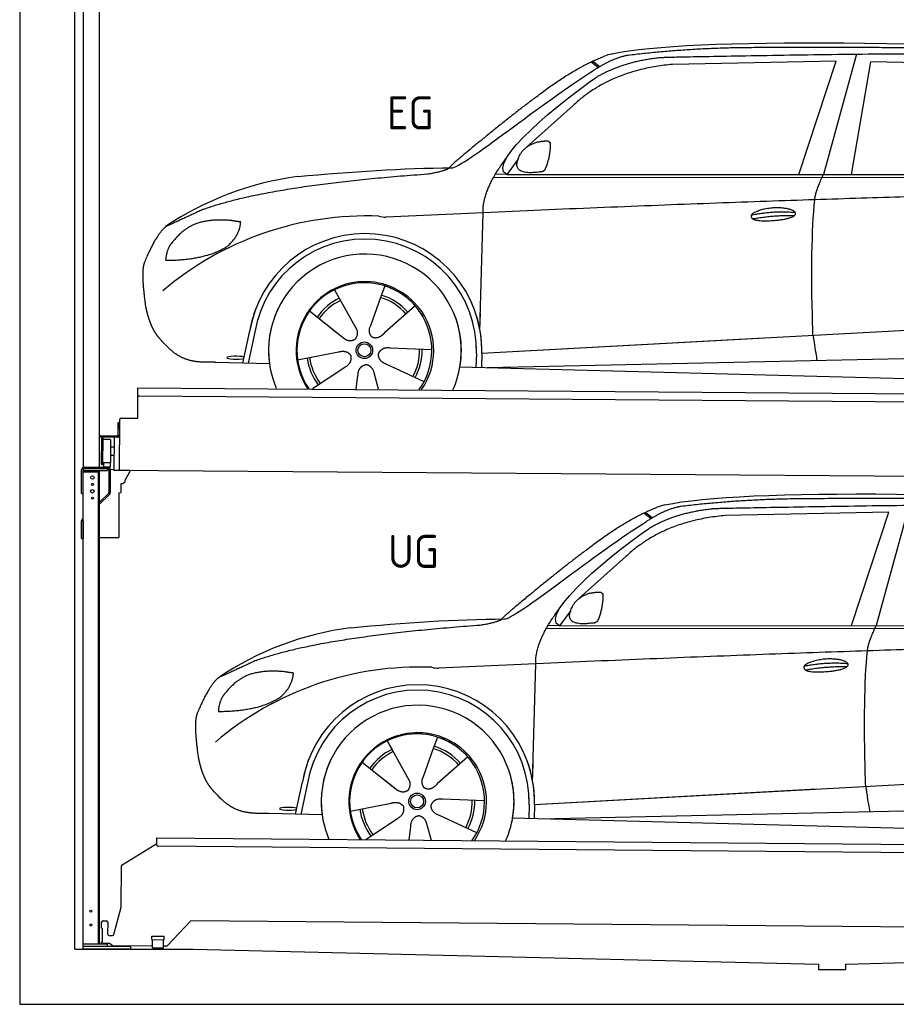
# Model space of a CAD drawing. Header units: millimetres. Extents: x -411 to 6777, y 0 to 6227.
# Tile 1 of 6: x 0 to 3183, y 0 to 3574. Entities that reach past the tile are written whole.
import ezdxf

# ---------------------------------------------------------------- set-up
doc = ezdxf.new("R2010")
doc.units = ezdxf.units.MM
for name, color, linetype, lineweight in [('car', 10, 'Continuous', 25), ('Logo', 7, 'Continuous', 25), ('Plattform', 7, 'Continuous', 25), ('Ständer hinten', 7, 'Continuous', 25)]:
    doc.layers.add(name, color=color, linetype=linetype, lineweight=lineweight)
doc.styles.get("Standard").update_dxf_attribs({"font": 'ISOCP.SHX'})

# ---------------------------------------------------------------- blocks, each defined once
blk = doc.blocks.new('UG Plattfrom Gl550')
at = {"layer": 'Plattform'}
for p, q in [((371.8, 506.3), (498.1, 583.5)), ((498.1, 578.8), (498.2, 597.8)), ((498.2, 597.8), (498.3, 603.8)), ((498.3, 603.8), (5435.1, 560.7)), ((5429.8, 530.7), (503, 573.7)), ((368.7, 352.3), (369.4, 502.1)), ((342.2, 253.9), (368.7, 352.3)), ((297.4, 276.5), (297.6, 298.5)), ((302.6, 303.5), (314.6, 303.4)), ((319.6, 298.3), (319.2, 255.3)), ((621.4, 302.7), (535.3, 212)), ((5347, 261.5), (621.4, 302.7)), ((297.4, 276.5), (299.7, 276.5)), ((299.7, 276.5), (299.3, 225.5)), ((324.2, 250.3), (337.3, 250.2)), ((296.9, 220.5), (297, 225.5)), ((325.2, 220.3), (296.9, 220.5)), ((299.3, 225.5), (297, 225.5)), ((335.5, 213.3), (328.3, 219.2)), ((479.6, 234.9), (479.7, 247.9)), ((479.6, 234.9), (524.6, 234.5)), ((479.7, 247.9), (524.7, 247.5)), ((481.8, 204.9), (482.1, 234.9)), ((521.8, 204.6), (522.1, 234.6)), ((524.6, 234.5), (524.7, 247.5)), ((481.8, 210.9), (338.6, 212.2)), ((481.8, 204.9), (521.8, 204.6)), ((531.7, 210.5), (521.8, 210.6))]:
    blk.add_line(p, q, dxfattribs=at)
for centre, start, end in [((503.1, 578.7), 179.5, 269.5), ((374.4, 502.1), 121.4261, 179.5), ((302.6, 298.5), 89.5, 179.5), ((314.6, 298.4), 359.5, 89.5), ((324.2, 255.3), 179.5, 269.5), ((337.4, 255.2), 269.5, 344.9258), ((325.1, 215.3), 50.8402, 89.5), ((338.6, 217.2), 230.8402, 269.5), ((531.7, 215.5), 269.5, 316.4902)]:
    blk.add_arc(centre, 5, start, end, dxfattribs=at)
blk = doc.blocks.new('Palette EG Gl550')
at = {"layer": 'Plattform'}
for p, q in [((428.6, 2127), (429.5, 2237)), ((429.5, 2237), (5467.3, 2198)), ((5462.1, 2168), (434.2, 2207)), ((356.5, 2110.3), (356.1, 2064.3)), ((363.5, 2110.2), (356.5, 2110.3)), ((358.1, 2063.3), (358.5, 2110.3)), ((362.6, 1937.5), (363.6, 2122.5)), ((368.6, 2127.5), (428.6, 2127)), ((354.1, 2062.3), (292.8, 2062.8)), ((293.1, 2062.8), (293.1, 2057.8)), ((293.1, 2060.8), (355.1, 2060.3)), ((355.1, 2057.3), (293.1, 2057.8)), ((297.3, 1960.5), (298, 2054.5)), ((302, 2054.5), (301.3, 1960.5)), ((330, 2049.4), (329.3, 1965.2)), ((342.6, 2057.4), (341.7, 1937.7)), ((355.1, 2057.3), (355.1, 2060.3)), ((363.1, 2063.2), (358.1, 2063.3)), ((358.2, 2063.3), (363.1, 2063.2)), ((342.3, 2021.9), (329.8, 2022.3)), ((342.1, 1991.7), (329.5, 1991.8)), ((328.9, 1965), (303.9, 1965)), ((303.9, 1965), (303.9, 1950)), ((328.9, 1965), (303.9, 1965)), ((303.9, 1965), (303.9, 1950)), ((303.9, 1950), (328.9, 1950)), ((328.9, 1950), (303.9, 1950)), ((328.9, 1965), (328.9, 1950)), ((328.9, 1965), (328.9, 1950)), ((5465, 1898), (341.7, 1937.7))]:
    blk.add_line(p, q, dxfattribs=at)
for centre, radius, start, end in [((434.3, 2212), 5, 179.556, 269.556), ((368.6, 2122.5), 5, 89.556, 179.556), ((300, 2054.5), 2, 359.3444, 179.3444), ((302.4, 2050.4), 0.4, 179.3444, 271.7264), ((313.4, 1723.4), 326.8, 87.1681, 91.938), ((329.6, 2049.4), 0.4, 359.3444, 86.9565), ((354.1, 2064.3), 2.01, 269.7445, 359.3674), ((355.1, 2063.3), 3, 269.7663, 359.5554), ((355.1, 2063.3), 6, 269.556, 359.556), ((355.1, 2063.3), 6, 269.5566, 359.5553), ((299.3, 1960.5), 2, 179.3444, 359.3444), ((301.7, 1964.6), 0.4, 86.9623, 179.3444), ((302.7, 1973.3), 8.39, 263.3001, 278.0521), ((328.9, 1965.2), 0.4, 267.6536, 359.3444)]:
    blk.add_arc(centre, radius, start, end, dxfattribs=at)
blk = doc.blocks.new('Ständer hinten')
blk.add_line((313, 2603.7), (290, 2604))
at = {"layer": 'Ständer hinten'}
for p, q in [((230, 3225), (230, 211.6)), ((230, 3225), (290, 3225)), ((290, 213), (290, 3225)), ((290, 3105), (313, 3105)), ((313, 3105), (313, 2603.7)), ((230.1, 203), (230.1, 200)), ((230.1, 200), (319, 200)), ((319, 208), (235.1, 208)), ((319, 208), (319, 200))]:
    blk.add_line(p, q, dxfattribs=at)
blk = doc.blocks.new('Ständer_hinten_GT175')
at = {"layer": 'Ständer hinten'}
for p, q in [((225, 1854), (225, 1940)), ((230, 200), (230, 1940)), ((319, 1937), (230, 1937)), ((230, 1932), (290, 1932)), ((235, 1950), (319, 1950)), ((319, 1945), (235, 1945)), ((285, 1932), (285, 218)), ((290, 218), (290, 1937)), ((319, 1937), (319, 1945)), ((324, 1940), (324, 1857.2)), ((329, 1940), (328.9, 1857.1)), ((341.8, 1939.5), (329, 1940.6)), ((341.8, 1937.7), (341.8, 1939.5)), ((399.8, 1937.2), (341.8, 1937.7)), ((383, 1901.9), (399.7, 1932.7)), ((399.7, 1932.7), (399.8, 1937.2)), ((374, 1890.5), (382.9, 1897.4)), ((382.9, 1897.4), (383, 1897.8)), ((383, 1897.8), (383, 1901.9)), ((369, 1857), (369, 1890.5)), ((369, 1890.5), (374, 1890.5)), ((225, 1854), (230, 1854)), ((290, 1822.1), (322.5, 1853.6)), ((325.9, 1850), (290, 1815.2)), ((360, 1856.3), (369, 1857)), ((360, 1856.3), (360, 1694)), ((230, 1754.9), (225, 1754.9)), ((225, 1690), (225, 1754.9)), ((228.1, 1762.1), (230, 1764)), ((230, 1754.9), (230, 1690)), ((225, 1690), (230, 1690)), ((290, 1694), (360, 1694)), ((319, 218), (230, 218)), ((319, 210), (319, 218)), ((404, 210), (230, 210)), ((404, 200), (230, 200)), ((404, 200), (404, 210))]:
    blk.add_line(p, q, dxfattribs=at)
for centre, radius in [((264, 1912), 6.5), ((264, 1862), 6.5), ((264, 1887), 3.7), ((264, 1837), 3.7), ((258.6, 338), 3.7), ((258.6, 288), 3.7)]:
    blk.add_circle(centre, radius, dxfattribs=at)
for centre, radius, start, end in [((235, 1940), 10, 90, 180), ((235, 1940), 5, 90, 180), ((319, 1940), 10, 0.0086, 89.9915), ((319, 1940), 5, 0, 90), ((319, 1857.2), 5, 314.0428, 0), ((318.9, 1857.1), 10, 314.1186, 0), ((235, 1754.9), 10, 134.1186, 180)]:
    blk.add_arc(centre, radius, start, end, dxfattribs=at)
blk = doc.blocks.new('Car_EG')
at = {"layer": 'car'}
for p, q in [((3037.9, 3448.8), (2918.5, 3011.9)), ((2075.4, 3420.6), (2101.4, 3400.1)), ((2081.3, 3423.3), (2106.7, 3403.2)), ((2964.5, 3423), (2370.7, 3411.1)), ((2828.5, 3011.9), (2964.5, 3423)), ((3020.2, 3012), (3091, 3421.1)), ((3792.6, 3404.8), (3091, 3421.1)), ((2009.8, 3262.5), (1839, 3110.1)), ((1809.4, 3067), (1768.3, 3011.3)), ((1721.3, 3002.4), (4364.6, 2999.2)), ((1768.3, 3011.3), (1727, 3012.4)), ((1768.3, 3011.3), (4420.2, 3012.7)), ((1671.2, 2447.6), (1682.3, 2873.1)), ((1143.3, 2593.6), (1160.5, 2562.6)), ((1143.5, 2593.6), (1222.8, 2449.9)), ((1325.6, 2607.3), (1310.5, 2565.6)), ((1310.5, 2565.6), (1273.2, 2462.5)), ((1052.3, 2516.4), (1171, 2422.3)), ((1435.9, 2535.1), (1325, 2437)), ((1671.2, 2447.6), (1672.8, 2508.3)), ((810, 2327.3), (835.6, 2444.9)), ((854.1, 2439.5), (829.5, 2326.7)), ((1133.8, 2451.8), (1180.1, 2415.1)), ((1273.2, 2462.5), (1269.4, 2452.2)), ((1677.7, 2363), (3547.7, 2465.1)), ((1677.7, 2363), (2701.8, 2419)), ((1009, 2338.8), (1157.7, 2367.7)), ((1496.5, 2375.5), (1345.2, 2381.8)), ((1658.1, 2362.4), (1656.8, 2312)), ((1677.7, 2363), (1676.5, 2311.5)), ((907, 2324.7), (712.8, 2329.9)), ((1468.3, 2259.5), (1331, 2323.5)), ((1697, 2310.9), (3582.9, 2352.3)), ((1063.5, 2234.5), (1180.5, 2312.2)), ((1303.4, 2232.4), (1288.2, 2287.1)), ((1598.6, 2313.5), (3647.1, 2260.1)), ((1222.2, 2233.1), (1228.3, 2282.6))]:
    blk.add_line(p, q, dxfattribs=at)
for radius in [30.1, 23.6]:
    blk.add_circle((1251.5, 2373.8), radius, dxfattribs=at)
for centre, radius, start, end in [((2188.5, 3279.2), 174.5, 102.3489, 113.0153), ((1156.1, 1891.5), 1122.3, 97.5147, 123.9129), ((1259.2, 1720.1), 1141.2, 87.724, 130.3913), ((1332, 2974.5), 117.4, 256.4608, 268.6636), ((1253.6, 2372.9), 424.2, 10.1481, 170.2223), ((1253.4, 2372.7), 404.8, 358.5419, 170.499), ((1253.6, 2372.9), 350, 350.2258, 187.9239), ((1251.5, 2373.8), 245, 51.7123, 188.2101), ((1253.6, 2372.9), 250, 34.003, 143.5989), ((1251.5, 2373.8), 209.6, 41.1302, 72.8747), ((1251.5, 2373.8), 245, 30.221, 72.4019), ((1251.5, 2373.8), 209.6, 115.7372, 144.8747), ((1251.5, 2373.8), 200.6, 115.5705, 145.0215), ((1251.5, 2373.8), 200.6, 41.1155, 72.9111), ((1253.6, 2372.9), 424.2, 158.9384, 170.2223), ((1253.6, 2372.9), 350, 154.4856, 203.0931), ((1253.6, 2372.9), 350, 154.4856, 157.347), ((1253.6, 2372.9), 250, 143.5989, 213.5789), ((1251.5, 2373.8), 245, 144.4019, 214.6129), ((1253.6, 2372.9), 250, 143.5989, 147.9713), ((1251.5, 2373.8), 245, 143.0042, 147.4925), ((1251.5, 2373.8), 200.6, 41.1155, 44.3784), ((1251.5, 2373.8), 245, 324.3871, 34.5977), ((1253.6, 2372.9), 250, 325.4211, 34.003), ((1253.6, 2372.9), 250, 29.7422, 34.003), ((1253.6, 2372.9), 350, 350.2258, 23.1163), ((1253.6, 2372.9), 424.2, 358.6661, 18.6635), ((1253.6, 2372.9), 350, 335.9069, 11.3993), ((1253.6, 2372.9), 404.6, 358.5068, 9.6777), ((1253.6, 2372.9), 424.2, 358.6661, 9.1695), ((1251.5, 2373.8), 200.6, 331.5904, 1.0215), ((1251.5, 2373.8), 209.6, 331.7372, 0.8747), ((1251.5, 2373.8), 209.6, 187.7372, 216.8747), ((1251.5, 2373.8), 200.6, 187.5904, 217.0215)]:
    blk.add_arc(centre, radius, start, end, dxfattribs=at)
blk.add_ellipse((785.5, 2346.9), major_axis=(33.6, -0.3), ratio=0.157274, start_param=0.513473, end_param=5.704241, dxfattribs=at)
for points, degree in [([(2151.2, 3449.7), (2438.8, 3511.3), (3323.8, 3498), (4495.8, 3434.7)], 3), ([(2681.9, 3472.1), (2439, 3472), (2209.6, 3444.1)], 2), ([(3646, 3457.4), (3297.8, 3476.8), (2681.9, 3472.1)], 2), ([(1866.9, 3286.8), (2008, 3397.1), (2120.2, 3439.8)], 2), ([(2209.6, 3444.1), (2153.4, 3435.1), (2085, 3389.8)], 2), ([(2091.3, 3363.1), (2185.1, 3420.8), (2320.7, 3436)], 2), ([(2370.7, 3411.1), (2146.6, 3391.8), (2009.8, 3262.5)], 2), ([(1568.6, 3035.8), (1604.3, 3032), (1906.5, 3280.9), (2085, 3389.8)], 3), ([(1768.3, 3011.3), (1685.3, 3051.4), (1979.2, 3287.7), (2091.3, 3363.1)], 3), ([(1866.9, 3286.8), (1785.8, 3226.3), (1683.4, 3142.9), (1554.1, 3037.7), (1560, 3035.7)], 4), ([(1817.6, 3084.6), (1834.1, 3114.9), (1876.9, 3129)], 2), ([(1876.9, 3129), (1905.6, 3134.7), (1918.5, 3133.5)], 2), ([(1908.1, 3029.4), (1929.6, 3082.4), (1927, 3127.3)], 2), ([(1918.5, 3133.5), (1924.5, 3127.4), (1927, 3127.3)], 2), ([(1682.3, 2873.1), (1679.9, 2956.7), (1768.8, 3074)], 2), ([(1894.6, 3021.7), (1772.4, 3003), (1817.6, 3084.6)], 2), ([(667.1, 2885.4), (903.7, 2972), (1480.7, 3013.9)], 2), ([(1009.4, 3004.2), (1205.7, 3022.1), (1390.9, 3035.2), (1568.6, 3035.8)], 3), ([(1480.7, 3013.9), (1533.9, 3021.8), (1559.7, 3034.7)], 2), ([(1894.6, 3021.7), (1900.7, 3023.5), (1908.1, 3029.4)], 2), ([(2886.6, 2920), (2889.7, 2951), (2918.5, 3011.9)], 2), ([(4638.8, 2941), (3762.4, 2969.4), (1329.3, 2857.2)], 2), ([(667.1, 2885.4), (532.9, 2823.5)], 1), ([(2656.5, 2864.7), (2732, 2880.9), (2815.5, 2874.4)], 2), ([(2661.4, 2850.8), (2735.6, 2864.7), (2813.5, 2863.3)], 2), ([(532.9, 2823.5), (498.2, 2800.8), (453.2, 2693.7)], 2), ([(643.1, 2834.4), (590.8, 2813.7), (552.7, 2763.7)], 2), ([(770, 2844.2), (702.5, 2851.9), (643.1, 2834.4)], 2), ([(752.9, 2750.7), (798.9, 2787.7), (802.6, 2839.5)], 2), ([(802.6, 2839.5), (784.9, 2841.6), (770, 2844.2)], 2), ([(552.7, 2763.7), (534.5, 2743.9), (529.7, 2702.6)], 2), ([(531, 2700.3), (675.7, 2700.9), (752.9, 2750.7)], 2), ([(453.2, 2693.7), (446.7, 2677.8), (444.7, 2649.3), (445.7, 2616.9), (456.9, 2533.7)], 4), ([(529.7, 2702.6), (533.1, 2702.5), (531, 2700.3)], 2), ([(1171, 2422.3), (1194.3, 2400.4), (1217.6, 2413.8)], 2), ([(1157.7, 2367.7), (1188.4, 2376.4), (1203, 2353.9)], 2), ([(1331, 2323.5), (1301, 2334.5), (1302.5, 2361.3)], 2), ([(1345.2, 2381.8), (1313.5, 2385.8), (1302.5, 2361.3)], 2), ([(1180.5, 2312.2), (1208.5, 2327.6), (1203, 2353.9)], 2), ([(1228.3, 2282.6), (1229.5, 2314.6), (1255.5, 2321.5)], 2), ([(1288.2, 2287.1), (1282.2, 2318.5), (1255.5, 2321.5)], 2)]:
    blk.add_open_spline(points, degree=degree, dxfattribs=at)
for points, degree, knots in [([(2320.7, 3436), (2347.3, 3438), (2486.7, 3439.9), (3508.2, 3460), (4128.4, 3453.6), (4583.8, 3281), (4560.1, 3107.3)], 4, [0.0821318, 0.0821318, 0.0821318, 0.0821318, 0.0821318, 0.258851, 0.508851, 1, 1, 1, 1, 1]), ([(2880.4, 2428.7), (2879.9, 2442.3), (2879.5, 2455.6), (2879.1, 2468.8), (2873.5, 2658.7), (2876, 2809.1), (2886.6, 2920)], 3, [0, 0, 0, 0, 0.064923, 0.064923, 0.064923, 1, 1, 1, 1]), ([(2656.5, 2864.7), (2660.7, 2869.8), (2681.9, 2885.9), (2764.7, 2905.3), (2879.8, 2868.1), (2770.8, 2840.5), (2686, 2841.9), (2651.7, 2845.8), (2656.5, 2864.7)], 5, [0, 0, 0, 0, 0, 0, 0.300106, 0.500106, 0.700106, 1, 1, 1, 1, 1, 1]), ([(456.9, 2533.7), (457.7, 2529.5), (458.6, 2525.3), (459.5, 2521.1), (460.5, 2517.1), (464, 2502.3), (468, 2488.6), (472.4, 2476.1), (477.3, 2464.8)], 4, [0.4914944, 0.4914944, 0.4914944, 0.4914944, 0.4914944, 0.5422469, 0.5422469, 0.5422469, 0.5422469, 0.728655, 0.728655, 0.728655, 0.728655, 0.728655]), ([(476.9, 2465.5), (478.3, 2462.3), (479.7, 2459.2), (481.1, 2456.2), (482.6, 2453.3), (488.2, 2442.2), (494.2, 2432.8), (500.4, 2424.9), (506.9, 2417.4)], 4, [0.7288005, 0.7288005, 0.7288005, 0.7288005, 0.7288005, 0.7843928, 0.7843928, 0.7843928, 0.7843928, 1, 1, 1, 1, 1]), ([(1222.8, 2449.9), (1224.5, 2445.8), (1225.5, 2441.8), (1225.8, 2437.9), (1226.4, 2429.3), (1223.7, 2421.3), (1217.6, 2413.8)], 3, [0.2167758, 0.2167758, 0.2167758, 0.2167758, 0.4600873, 0.4600873, 0.4600873, 1, 1, 1, 1]), ([(1269.4, 2452.2), (1268.8, 2449), (1268.5, 2446), (1268.6, 2443.1), (1269, 2440.3), (1269.7, 2434.5), (1271.7, 2429.2), (1275.3, 2424.6), (1280.2, 2421.6)], 4, [0.3191838, 0.3191838, 0.3191838, 0.3191838, 0.3191838, 0.5438253, 0.5438253, 0.5438253, 0.5438253, 1, 1, 1, 1, 1]), ([(1325, 2437), (1325, 2437), (1325, 2437), (1325, 2437), (1325, 2437), (1315.9, 2427.3), (1305.2, 2417.4), (1290.9, 2415), (1280.2, 2421.6)], 4, [-0.000003, -0.000003, -0.000003, -0.000003, -0.000003, 0, 0, 0, 0, 1, 1, 1, 1, 1]), ([(712.8, 2329.9), (688.1, 2330.6), (632.5, 2327), (596.4, 2340.9), (552.8, 2366), (506.9, 2417.4)], 4, [0, 0, 0, 0, 0, 0.597866, 1, 1, 1, 1, 1]), ([(2880.4, 2428.7), (2881, 2424), (2881.7, 2419.5), (2882.4, 2415.2), (2883, 2411.2), (2883.5, 2407.3), (2884.1, 2403.5), (2888.6, 2373.3), (2892.2, 2351.2), (2894.7, 2337.2)], 3, [-0.000011, -0.000011, -0.000011, -0.000011, 0.107576, 0.107576, 0.107576, 0.206414, 0.206414, 0.206414, 1, 1, 1, 1])]:
    blk.add_open_spline(points, degree=degree, knots=knots, dxfattribs=at)
blk = doc.blocks.new('Car_147')
at = {"layer": 'car'}
for p, q in [((3229.2, 1811.5), (3109.9, 1374.6)), ((2266.8, 1783.3), (2292.7, 1762.8)), ((2272.6, 1786), (2298, 1765.9)), ((3155.8, 1785.7), (2562, 1773.8)), ((3019.9, 1374.6), (3155.8, 1785.7)), ((2201.2, 1625.2), (2030.4, 1472.8)), ((2000.7, 1429.7), (1959.6, 1374)), ((1912.6, 1365.1), (4556, 1361.9)), ((1959.6, 1374), (1918.4, 1375.1)), ((1959.6, 1374), (4611.6, 1375.4)), ((1862.5, 810.3), (1873.6, 1235.8)), ((1517, 970), (1501.9, 928.3)), ((1334.7, 956.3), (1351.9, 925.3)), ((1334.8, 956.3), (1414.2, 812.6)), ((1501.9, 928.3), (1464.5, 825.2)), ((1627.3, 897.8), (1516.3, 799.7)), ((1243.7, 879.1), (1362.3, 785)), ((1862.5, 810.3), (1864.1, 871)), ((1464.5, 825.2), (1460.7, 814.9)), ((1869, 725.7), (3739, 827.8)), ((1001.4, 690), (1027, 807.6)), ((1045.5, 802.2), (1020.9, 689.4)), ((1325.2, 814.5), (1371.4, 777.8)), ((1869, 725.7), (2893.1, 781.7)), ((1200.4, 701.5), (1349, 730.4)), ((1687.9, 738.2), (1536.6, 744.5)), ((1849.4, 725.1), (1848.1, 674.7)), ((1869, 725.7), (1867.8, 674.2)), ((1888.4, 673.6), (3774.2, 715)), ((1098.3, 687.4), (904.1, 692.6)), ((1659.6, 622.2), (1522.4, 686.2)), ((1254.9, 597.2), (1371.8, 674.9)), ((1413.6, 595.8), (1419.7, 645.3)), ((1494.8, 595.1), (1479.5, 649.8)), ((1789.9, 676.2), (3838.5, 622.8))]:
    blk.add_line(p, q, dxfattribs=at)
for radius in [30.1, 23.6]:
    blk.add_circle((1442.9, 736.5), radius, dxfattribs=at)
for centre, radius, start, end in [((2379.8, 1641.9), 174.5, 102.3489, 113.0153), ((1347.5, 254.1), 1122.3, 97.5147, 123.9129), ((1450.6, 82.8), 1141.2, 87.724, 130.3913), ((1523.4, 1337.2), 117.4, 256.4608, 268.6636), ((1445, 735.6), 424.2, 10.1481, 170.2223), ((1444.7, 735.4), 404.8, 358.5419, 170.499), ((1445, 735.6), 350, 350.2258, 187.9239), ((1442.9, 736.5), 245, 51.7123, 188.2101), ((1445, 735.6), 250, 34.003, 143.5989), ((1442.9, 736.5), 245, 30.221, 72.4019), ((1442.9, 736.5), 209.6, 41.1302, 72.8747), ((1442.9, 736.5), 209.6, 115.7372, 144.8747), ((1442.9, 736.5), 200.6, 115.5705, 145.0215), ((1442.9, 736.5), 200.6, 41.1155, 72.9111), ((1445, 735.6), 424.2, 158.9384, 170.2223), ((1445, 735.6), 350, 154.4856, 203.0931), ((1445, 735.6), 350, 154.4856, 157.347), ((1445, 735.6), 250, 143.5989, 213.5789), ((1442.9, 736.5), 245, 144.4019, 214.6129), ((1445, 735.6), 250, 143.5989, 147.9713), ((1442.9, 736.5), 245, 143.0042, 147.4925), ((1442.9, 736.5), 200.6, 41.1155, 44.3784), ((1442.9, 736.5), 245, 324.3871, 34.5977), ((1445, 735.6), 250, 325.4211, 34.003), ((1445, 735.6), 250, 29.7422, 34.003), ((1445, 735.6), 350, 350.2258, 23.1163), ((1445, 735.6), 424.2, 358.6661, 18.6635), ((1445, 735.6), 350, 335.9069, 11.3993), ((1445, 735.6), 404.6, 358.5068, 9.6777), ((1445, 735.6), 424.2, 358.6661, 9.1695), ((1442.9, 736.5), 200.6, 331.5904, 1.0215), ((1442.9, 736.5), 209.6, 331.7372, 0.8747), ((1442.9, 736.5), 209.6, 187.7372, 216.8747), ((1442.9, 736.5), 200.6, 187.5904, 217.0215)]:
    blk.add_arc(centre, radius, start, end, dxfattribs=at)
blk.add_ellipse((976.9, 709.6), major_axis=(33.6, -0.3), ratio=0.157274, start_param=0.513473, end_param=5.704241, dxfattribs=at)
for points, degree in [([(2342.5, 1812.4), (2630.1, 1874), (3515.1, 1860.7), (4687.1, 1797.4)], 3), ([(2873.2, 1834.8), (2630.4, 1834.7), (2401, 1806.8)], 2), ([(3837.4, 1820.1), (3489.2, 1839.5), (2873.2, 1834.8)], 2), ([(2058.2, 1649.5), (2199.3, 1759.8), (2311.6, 1802.5)], 2), ([(2401, 1806.8), (2344.7, 1797.8), (2276.3, 1752.5)], 2), ([(2282.7, 1725.8), (2376.5, 1783.5), (2512.1, 1798.7)], 2), ([(1760, 1398.5), (1795.6, 1394.7), (2097.9, 1643.6), (2276.3, 1752.5)], 3), ([(2562, 1773.8), (2337.9, 1754.5), (2201.2, 1625.2)], 2), ([(1959.6, 1374), (1876.6, 1414.1), (2170.6, 1650.4), (2282.7, 1725.8)], 3), ([(2058.2, 1649.5), (1977.1, 1589), (1874.8, 1505.6), (1745.4, 1400.4), (1751.4, 1398.4)], 4), ([(2009, 1447.3), (2025.5, 1477.6), (2068.2, 1491.7)], 2), ([(2068.2, 1491.7), (2096.9, 1497.4), (2109.8, 1496.2)], 2), ([(2099.5, 1392.1), (2120.9, 1445.1), (2118.3, 1490)], 2), ([(2109.8, 1496.2), (2115.9, 1490.1), (2118.3, 1490)], 2), ([(1873.6, 1235.8), (1871.3, 1319.4), (1960.2, 1436.7)], 2), ([(2086, 1384.4), (1963.8, 1365.7), (2009, 1447.3)], 2), ([(1200.7, 1366.9), (1397, 1384.8), (1582.2, 1397.9), (1760, 1398.5)], 3), ([(1672.1, 1376.6), (1725.2, 1384.5), (1751.1, 1397.4)], 2), ([(858.5, 1248.1), (1095.1, 1334.7), (1672.1, 1376.6)], 2), ([(2086, 1384.4), (2092, 1386.2), (2099.5, 1392.1)], 2), ([(3077.9, 1282.7), (3081.1, 1313.7), (3109.9, 1374.6)], 2), ([(4830.2, 1303.7), (3953.8, 1332.1), (1520.6, 1219.9)], 2), ([(858.5, 1248.1), (724.2, 1186.2)], 1), ([(2847.8, 1227.4), (2923.4, 1243.6), (3006.8, 1237.1)], 2), ([(2852.8, 1213.5), (2926.9, 1227.4), (3004.8, 1226)], 2), ([(724.2, 1186.2), (689.6, 1163.5), (644.6, 1056.4)], 2), ([(834.4, 1197.1), (782.1, 1176.4), (744.1, 1126.4)], 2), ([(961.4, 1206.9), (893.8, 1214.6), (834.4, 1197.1)], 2), ([(944.2, 1113.4), (990.3, 1150.4), (994, 1202.2)], 2), ([(994, 1202.2), (976.3, 1204.3), (961.4, 1206.9)], 2), ([(744.1, 1126.4), (725.8, 1106.6), (721.1, 1065.3)], 2), ([(722.4, 1063), (867.1, 1063.6), (944.2, 1113.4)], 2), ([(644.6, 1056.4), (638.1, 1040.5), (636, 1012), (637.1, 979.6), (648.2, 896.4)], 4), ([(721.1, 1065.3), (724.5, 1065.2), (722.4, 1063)], 2), ([(1362.3, 785), (1385.6, 763.1), (1409, 776.5)], 2), ([(1349, 730.4), (1379.8, 739.1), (1394.4, 716.6)], 2), ([(1371.8, 674.9), (1399.8, 690.3), (1394.4, 716.6)], 2), ([(1522.4, 686.2), (1492.4, 697.2), (1493.9, 724)], 2), ([(1536.6, 744.5), (1504.9, 748.5), (1493.9, 724)], 2), ([(1419.7, 645.3), (1420.9, 677.3), (1446.8, 684.2)], 2), ([(1479.5, 649.8), (1473.5, 681.2), (1446.8, 684.2)], 2)]:
    blk.add_open_spline(points, degree=degree, dxfattribs=at)
for points, degree, knots in [([(2512.1, 1798.7), (2538.6, 1800.7), (2678.1, 1802.6), (3699.5, 1822.7), (4319.8, 1816.3), (4775.2, 1643.7), (4751.5, 1470)], 4, [0.0821318, 0.0821318, 0.0821318, 0.0821318, 0.0821318, 0.258851, 0.508851, 1, 1, 1, 1, 1]), ([(2847.8, 1227.4), (2852.1, 1232.5), (2873.2, 1248.6), (2956.1, 1268), (3071.1, 1230.8), (2962.2, 1203.2), (2877.4, 1204.6), (2843.1, 1208.5), (2847.8, 1227.4)], 5, [0, 0, 0, 0, 0, 0, 0.300106, 0.500106, 0.700106, 1, 1, 1, 1, 1, 1]), ([(3071.7, 791.4), (3071.2, 805), (3070.8, 818.3), (3070.4, 831.5), (3064.8, 1021.4), (3067.3, 1171.8), (3077.9, 1282.7)], 3, [0, 0, 0, 0, 0.064923, 0.064923, 0.064923, 1, 1, 1, 1]), ([(648.2, 896.4), (649.1, 892.2), (650, 888), (650.9, 883.8), (651.9, 879.8), (655.4, 865), (659.4, 851.3), (663.8, 838.8), (668.6, 827.5)], 4, [0.4914944, 0.4914944, 0.4914944, 0.4914944, 0.4914944, 0.5422469, 0.5422469, 0.5422469, 0.5422469, 0.728655, 0.728655, 0.728655, 0.728655, 0.728655]), ([(668.3, 828.2), (669.7, 825), (671.1, 821.9), (672.5, 818.9), (673.9, 816), (679.6, 804.9), (685.5, 795.5), (691.8, 787.6), (698.3, 780.1)], 4, [0.7288005, 0.7288005, 0.7288005, 0.7288005, 0.7288005, 0.7843928, 0.7843928, 0.7843928, 0.7843928, 1, 1, 1, 1, 1]), ([(1414.2, 812.6), (1415.9, 808.5), (1416.8, 804.5), (1417.1, 800.6), (1417.8, 792), (1415.1, 784), (1409, 776.5)], 3, [0.2167758, 0.2167758, 0.2167758, 0.2167758, 0.4600873, 0.4600873, 0.4600873, 1, 1, 1, 1]), ([(1460.7, 814.9), (1460.2, 811.7), (1459.9, 808.7), (1460, 805.8), (1460.3, 803), (1461.1, 797.2), (1463.1, 791.9), (1466.6, 787.3), (1471.5, 784.3)], 4, [0.3191838, 0.3191838, 0.3191838, 0.3191838, 0.3191838, 0.5438253, 0.5438253, 0.5438253, 0.5438253, 1, 1, 1, 1, 1]), ([(1516.3, 799.7), (1516.3, 799.7), (1516.3, 799.7), (1516.3, 799.7), (1516.3, 799.7), (1507.2, 790), (1496.6, 780.1), (1482.3, 777.7), (1471.5, 784.3)], 4, [-0.000003, -0.000003, -0.000003, -0.000003, -0.000003, 0, 0, 0, 0, 1, 1, 1, 1, 1]), ([(3071.7, 791.4), (3072.4, 786.7), (3073.1, 782.2), (3073.7, 777.9), (3074.3, 773.9), (3074.9, 770), (3075.5, 766.2), (3080, 736), (3083.5, 713.9), (3086, 699.9)], 3, [-0.000011, -0.000011, -0.000011, -0.000011, 0.107576, 0.107576, 0.107576, 0.206414, 0.206414, 0.206414, 1, 1, 1, 1]), ([(904.1, 692.6), (879.5, 693.3), (823.8, 689.7), (787.8, 703.6), (744.1, 728.7), (698.3, 780.1)], 4, [0, 0, 0, 0, 0, 0.597866, 1, 1, 1, 1, 1])]:
    blk.add_open_spline(points, degree=degree, knots=knots, dxfattribs=at)
blk = doc.blocks.new('Gebäude_350_GT175')
for p, q in [((0, 5650), (0, 0)), ((200, 200), (200, 5450)), ((200, 200), (630.1, 200)), ((630.1, 200), (2900, 146.1)), ((3000, 146.1), (5231.6, 200)), ((2900, 146.1), (2900, 126.1)), ((3000, 126.1), (3000, 146.1)), ((2900, 126.1), (3000, 126.1)), ((0, 0), (5900, 0))]:
    blk.add_line(p, q)

msp = doc.modelspace()

# ---------------------------------------------------------------- block references
for name in ['Gebäude_350_GT175', 'Car_EG', 'Palette EG Gl550', 'Ständer_hinten_GT175', 'Car_147', 'UG Plattfrom Gl550']:
    msp.add_blockref(name, (0, 0))
at = {"layer": 'Ständer hinten'}
msp.add_blockref('Ständer hinten', (-0.1, 1737), dxfattribs=at)

# ---------------------------------------------------------------- texts
msp.add_text('UG', height=120).set_placement((1337.66, 1583.58))
at = {"layer": 'Logo'}
msp.add_text('EG', height=120, dxfattribs=at).set_placement((1334, 3175.32))

doc.saveas('drawing.dxf')
